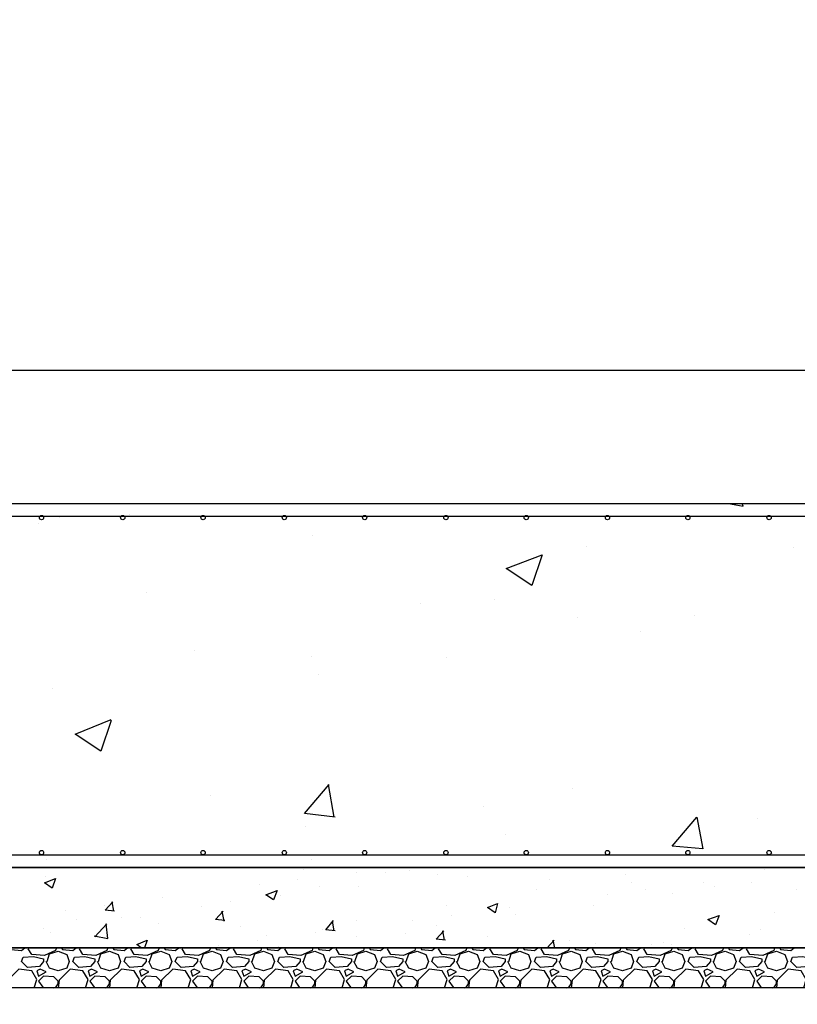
# Model space of a CAD drawing. Extents: x -119078 to 1619993, y 264752 to 340742.
# Tile 164 of 220: x 1003242 to 1007093, y 306376 to 311253. Entities that reach past the tile are written whole.
import ezdxf

# ---------------------------------------------------------------- set-up
doc = ezdxf.new("R2010")
doc.units = 0
doc.header["$MEASUREMENT"] = 0
doc.linetypes.add('CONTI', pattern=[0])
doc.layers.get('0').update_dxf_attribs({"color": 250, "linetype": 'CONTI'})
doc.layers.add('PDF _Геометрия', color=250, linetype='Continuous')
doc.styles.add('ICOCPEUR', font='isocpeui.ttf')

msp = doc.modelspace()

# ---------------------------------------------------------------- linework, layer by layer
at = {"layer": 'PDF _Геометрия', "color": 251, "lineweight": -3, "true_color": 0x535353}
msp.add_lwpolyline([(988649.57, 309517.232), (1014850.355, 309517.232)], dxfattribs=at)
at = {"layer": 'PDF _Геометрия', "color": 7, "lineweight": -3}
for points in [[(988751.173, 308856.815), (1014748.752, 308856.815), (1014748.752, 307053.368), (988751.173, 307053.368)], [(988547.967, 307053.368), (1014947.724, 307053.368), (1014947.724, 306655.424), (988547.967, 306655.424)], [(988450.598, 306655.424), (1015049.327, 306655.424), (1015049.327, 306456.453), (988450.598, 306456.453)]]:
    msp.add_lwpolyline(points, close=True, dxfattribs=at)
at = {"layer": 'PDF _Геометрия', "color": 8, "lineweight": -3, "true_color": 0x767676}
for points in [[(1006751.777, 308856.815), (1006823.745, 308844.115), (1006819.512, 308856.815)], [(1003436.99, 308784.847), (1003436.99, 308784.847)], [(1003784.132, 308801.78), (1003784.132, 308801.78)], [(1003335.387, 308759.446), (1003335.387, 308759.446)], [(1004690.089, 308700.178), (1004690.089, 308700.178)], [(1006049.025, 308645.143), (1006049.025, 308645.143)], [(1007073.518, 308636.676), (1007073.518, 308636.676)], [(1003868.801, 308416.537), (1003868.801, 308416.537)], [(1005591.813, 308382.67), (1005591.813, 308382.67)], [(1005227.737, 308361.502), (1005227.737, 308361.502)], [(1006006.69, 308289.534), (1006006.69, 308289.534)], [(1006582.439, 308302.234), (1006582.439, 308302.234)], [(1006315.732, 308221.799), (1006315.732, 308221.799)], [(1004110.108, 308128.663), (1004110.108, 308128.663)], [(1004685.856, 308099.029), (1004685.856, 308099.029)], [(1005354.74, 308094.795), (1005354.74, 308094.795)], [(1004719.723, 308010.126), (1004719.723, 308010.126)], [(1003403.122, 307938.158), (1003403.122, 307938.158)], [(1003695.23, 307781.52), (1003644.429, 307629.116), (1003517.425, 307713.785), (1003695.23, 307785.754)], [(1004804.392, 307303.141), (1004651.988, 307320.075), (1004774.758, 307464.012)], [(1004800.159, 307303.141), (1004770.525, 307464.012)], [(1004186.31, 307408.977), (1004186.31, 307408.977)], [(1005977.056, 307447.078), (1005977.056, 307447.078)], [(1005541.012, 307353.943), (1005541.012, 307353.943)], [(1004656.222, 307256.573), (1004656.222, 307256.573)], [(1006895.714, 307294.674), (1006895.714, 307294.674)], [(1005646.848, 307218.472), (1005646.848, 307218.472)], [(1006967.682, 307121.103), (1006967.682, 307121.103)], [(1003373.488, 307091.469), (1003373.488, 307091.469)], [(1004685.856, 307091.469), (1004685.856, 307091.469)], [(1004647.755, 307044.901), (1004647.755, 307044.901)], [(1004910.228, 307027.967), (1004910.228, 307027.967)], [(1005054.166, 307027.967), (1005054.166, 307027.967)], [(1005172.702, 307036.434), (1005172.702, 307036.434)], [(1005312.406, 307019.501), (1005312.406, 307019.501)], [(1006243.763, 307019.501), (1006243.763, 307019.501)], [(1006929.581, 307044.901), (1006929.581, 307044.901)], [(1003369.255, 307006.8), (1003369.255, 307006.8)], [(1004427.616, 306968.699), (1004427.616, 306968.699)], [(1004618.121, 306994.1), (1004618.121, 306994.1)], [(1005460.576, 307011.034), (1005460.576, 307011.034)], [(1005866.987, 306994.1), (1005866.987, 306994.1)], [(1006273.397, 306977.166), (1006273.397, 306977.166)], [(1006629.007, 306981.4), (1006629.007, 306981.4)], [(1006866.08, 306977.166), (1006866.08, 306977.166)], [(1004728.19, 306960.232), (1004728.19, 306960.232)], [(1004918.695, 306960.232), (1004918.695, 306960.232)], [(1005799.252, 306943.299), (1005799.252, 306943.299)], [(1006150.628, 306917.898), (1006150.628, 306917.898)], [(1006341.132, 306943.299), (1006341.132, 306943.299)], [(1006476.603, 306926.365), (1006476.603, 306926.365)], [(1006684.041, 306960.232), (1006684.041, 306960.232)], [(1007090.452, 306943.299), (1007090.452, 306943.299)], [(1003661.362, 306867.097), (1003661.362, 306867.097)], [(1003712.164, 306837.463), (1003665.596, 306841.696), (1003703.697, 306884.03)], [(1003707.93, 306837.463), (1003699.463, 306884.03)], [(1003949.237, 306905.198), (1003949.237, 306905.198)], [(1004283.679, 306884.03), (1004283.679, 306884.03)], [(1004533.452, 306913.664), (1004533.452, 306913.664)], [(1005354.74, 306867.097), (1005354.74, 306867.097)], [(1006082.892, 306867.097), (1006082.892, 306867.097)], [(1003466.624, 306841.696), (1003466.624, 306841.696)], [(1004143.975, 306858.63), (1004143.975, 306858.63)], [(1004258.278, 306790.895), (1004211.71, 306795.128), (1004249.811, 306837.463)], [(1004254.045, 306786.661), (1004245.578, 306837.463)], [(1005668.015, 306854.396), (1005668.015, 306854.396)], [(1005697.649, 306820.529), (1005697.649, 306820.529)], [(1006980.383, 306828.996), (1006980.383, 306828.996)], [(1003521.659, 306795.128), (1003521.659, 306795.128)], [(1003610.561, 306714.693), (1003678.296, 306701.992), (1003669.829, 306773.961)], [(1003614.795, 306710.459), (1003674.063, 306773.961)], [(1003746.031, 306803.595), (1003746.031, 306803.595)], [(1003839.167, 306807.828), (1003839.167, 306807.828)], [(1003928.069, 306778.194), (1003928.069, 306778.194)], [(1004804.392, 306740.093), (1004757.824, 306744.327), (1004795.925, 306790.895)], [(1004800.159, 306740.093), (1004791.692, 306786.661)], [(1004910.228, 306790.895), (1004910.228, 306790.895)], [(1005189.636, 306790.895), (1005189.636, 306790.895)], [(1005380.141, 306816.295), (1005380.141, 306816.295)], [(1003360.788, 306752.794), (1003360.788, 306752.794)], [(1003394.655, 306731.626), (1003394.655, 306731.626)], [(1004334.48, 306761.261), (1004334.48, 306761.261)], [(1004707.023, 306731.626), (1004707.023, 306731.626)], [(1004740.891, 306744.327), (1004740.891, 306744.327)], [(1005151.535, 306727.393), (1005151.535, 306727.393)], [(1005303.939, 306765.494), (1005303.939, 306765.494)], [(1005350.507, 306693.525), (1005303.939, 306697.759), (1005342.04, 306740.093)], [(1005346.273, 306693.525), (1005337.806, 306740.093)], [(1006535.871, 306752.794), (1006535.871, 306752.794)], [(1006857.613, 306723.16), (1006857.613, 306723.16)], [(1006908.414, 306744.327), (1006908.414, 306744.327)], [(1003843.401, 306655.424), (1003822.233, 306672.358), (1003873.035, 306693.525), (1003860.334, 306655.424)], [(1004419.149, 306693.525), (1004419.149, 306693.525)], [(1004465.717, 306714.693), (1004465.717, 306714.693)], [(1004910.228, 306710.459), (1004910.228, 306710.459)], [(1005557.945, 306710.459), (1005557.945, 306710.459)], [(1005854.286, 306655.424), (1005888.154, 306693.525)], [(1005892.387, 306655.424), (1005883.921, 306693.525)], [(1005964.356, 306689.292), (1005964.356, 306689.292)], [(1006091.359, 306676.592), (1006091.359, 306676.592)], [(1006370.767, 306672.358), (1006370.767, 306672.358)], [(1006430.035, 306680.825), (1006430.035, 306680.825)], [(1006468.136, 306672.358), (1006468.136, 306672.358)], [(1003195.684, 306655.424), (1003199.917, 306646.958), (1003250.718, 306642.724), (1003267.652, 306655.424)], [(1003424.29, 306655.424), (1003420.056, 306642.724), (1003365.021, 306617.323), (1003301.52, 306621.557), (1003284.586, 306651.191), (1003288.819, 306655.424)], [(1003377.722, 306587.689), (1003390.422, 306625.79), (1003432.756, 306638.491), (1003475.091, 306621.557), (1003487.791, 306587.689), (1003475.091, 306553.822), (1003432.756, 306541.121), (1003390.422, 306553.822), (1003373.488, 306587.689)], [(1003449.69, 306655.424), (1003453.924, 306646.958), (1003504.725, 306642.724), (1003521.659, 306655.424)], [(1003678.296, 306655.424), (1003674.063, 306642.724), (1003619.028, 306617.323), (1003555.526, 306621.557), (1003538.593, 306651.191), (1003542.826, 306655.424)], [(1003631.728, 306587.689), (1003644.429, 306625.79), (1003686.763, 306638.491), (1003729.098, 306621.557), (1003741.798, 306587.689), (1003729.098, 306553.822), (1003686.763, 306541.121), (1003644.429, 306553.822), (1003627.495, 306587.689)], [(1003703.697, 306655.424), (1003707.93, 306646.958), (1003758.732, 306642.724), (1003775.665, 306655.424)], [(1003932.303, 306655.424), (1003928.069, 306642.724), (1003873.035, 306617.323), (1003809.533, 306621.557), (1003792.599, 306651.191), (1003796.833, 306655.424)], [(1003885.735, 306587.689), (1003898.435, 306625.79), (1003940.77, 306638.491), (1003983.104, 306621.557), (1003995.805, 306587.689), (1003983.104, 306553.822), (1003940.77, 306541.121), (1003898.435, 306553.822), (1003881.502, 306587.689)], [(1003957.704, 306655.424), (1003961.937, 306646.958), (1004012.738, 306642.724), (1004029.672, 306655.424)], [(1004186.31, 306655.424), (1004182.076, 306642.724), (1004127.041, 306617.323), (1004063.54, 306621.557), (1004046.606, 306651.191), (1004050.839, 306655.424)], [(1004139.742, 306587.689), (1004152.442, 306625.79), (1004194.776, 306638.491), (1004237.111, 306621.557), (1004249.811, 306587.689), (1004237.111, 306553.822), (1004194.776, 306541.121), (1004152.442, 306553.822), (1004135.508, 306587.689)], [(1004211.71, 306655.424), (1004215.944, 306646.958), (1004266.745, 306642.724), (1004283.679, 306655.424)], [(1004228.644, 306668.125), (1004228.644, 306668.125)], [(1004440.316, 306655.424), (1004436.083, 306642.724), (1004381.048, 306617.323), (1004317.546, 306621.557), (1004300.613, 306651.191), (1004304.846, 306655.424)], [(1004393.748, 306587.689), (1004406.449, 306625.79), (1004448.783, 306638.491), (1004491.117, 306621.557), (1004503.818, 306587.689), (1004491.117, 306553.822), (1004448.783, 306541.121), (1004406.449, 306553.822), (1004389.515, 306587.689)], [(1004465.717, 306655.424), (1004469.95, 306646.958), (1004520.752, 306642.724), (1004537.685, 306655.424)], [(1004524.985, 306659.658), (1004524.985, 306659.658)], [(1004694.323, 306655.424), (1004690.089, 306642.724), (1004635.055, 306617.323), (1004571.553, 306621.557), (1004554.619, 306651.191), (1004558.853, 306655.424)], [(1004647.755, 306587.689), (1004660.455, 306625.79), (1004702.79, 306638.491), (1004745.124, 306621.557), (1004757.824, 306587.689), (1004745.124, 306553.822), (1004702.79, 306541.121), (1004660.455, 306553.822), (1004643.521, 306587.689)], [(1004719.723, 306655.424), (1004723.957, 306646.958), (1004774.758, 306642.724), (1004791.692, 306655.424)], [(1004948.329, 306655.424), (1004944.096, 306642.724), (1004889.061, 306617.323), (1004825.56, 306621.557), (1004808.626, 306651.191), (1004812.859, 306655.424)], [(1004901.762, 306587.689), (1004914.462, 306625.79), (1004956.796, 306638.491), (1004999.131, 306621.557), (1005011.831, 306587.689), (1004999.131, 306553.822), (1004956.796, 306541.121), (1004914.462, 306553.822), (1004897.528, 306587.689)], [(1004973.73, 306655.424), (1004977.964, 306646.958), (1005028.765, 306642.724), (1005045.699, 306655.424)], [(1005202.336, 306655.424), (1005198.103, 306642.724), (1005143.068, 306617.323), (1005079.566, 306621.557), (1005062.632, 306651.191), (1005066.866, 306655.424)], [(1005155.768, 306587.689), (1005168.469, 306625.79), (1005210.803, 306638.491), (1005253.137, 306621.557), (1005265.838, 306587.689), (1005253.137, 306553.822), (1005210.803, 306541.121), (1005168.469, 306553.822), (1005151.535, 306587.689)], [(1005227.737, 306655.424), (1005231.97, 306646.958), (1005282.772, 306642.724), (1005299.705, 306655.424)], [(1005456.343, 306655.424), (1005452.109, 306642.724), (1005397.074, 306617.323), (1005333.573, 306621.557), (1005316.639, 306651.191), (1005320.872, 306655.424)], [(1005409.775, 306587.689), (1005422.475, 306625.79), (1005464.81, 306638.491), (1005507.144, 306621.557), (1005519.844, 306587.689), (1005507.144, 306553.822), (1005464.81, 306541.121), (1005422.475, 306553.822), (1005405.541, 306587.689)], [(1005481.743, 306655.424), (1005485.977, 306646.958), (1005536.778, 306642.724), (1005553.712, 306655.424)], [(1005710.349, 306655.424), (1005706.116, 306642.724), (1005651.081, 306617.323), (1005587.579, 306621.557), (1005570.646, 306651.191), (1005574.879, 306655.424)], [(1005663.781, 306587.689), (1005676.482, 306625.79), (1005718.816, 306638.491), (1005761.151, 306621.557), (1005773.851, 306587.689), (1005761.151, 306553.822), (1005718.816, 306541.121), (1005676.482, 306553.822), (1005659.548, 306587.689)], [(1005735.75, 306655.424), (1005739.983, 306646.958), (1005790.785, 306642.724), (1005807.719, 306655.424)], [(1005964.356, 306655.424), (1005960.123, 306642.724), (1005905.088, 306617.323), (1005841.586, 306621.557), (1005824.652, 306651.191), (1005828.886, 306655.424)], [(1005917.788, 306587.689), (1005930.488, 306625.79), (1005972.823, 306638.491), (1006015.157, 306621.557), (1006027.858, 306587.689), (1006015.157, 306553.822), (1005972.823, 306541.121), (1005930.488, 306553.822), (1005913.555, 306587.689)], [(1005989.757, 306655.424), (1005993.99, 306646.958), (1006044.791, 306642.724), (1006061.725, 306655.424)], [(1006218.363, 306655.424), (1006214.129, 306642.724), (1006159.094, 306617.323), (1006095.593, 306621.557), (1006078.659, 306651.191), (1006082.892, 306655.424)], [(1006171.795, 306587.689), (1006184.495, 306625.79), (1006226.83, 306638.491), (1006269.164, 306621.557), (1006281.864, 306587.689), (1006269.164, 306553.822), (1006226.83, 306541.121), (1006184.495, 306553.822), (1006167.561, 306587.689)], [(1006243.763, 306655.424), (1006247.997, 306646.958), (1006298.798, 306642.724), (1006315.732, 306655.424)], [(1006472.369, 306655.424), (1006468.136, 306642.724), (1006413.101, 306617.323), (1006349.599, 306621.557), (1006332.666, 306651.191), (1006336.899, 306655.424)], [(1006425.801, 306587.689), (1006438.502, 306625.79), (1006480.836, 306638.491), (1006523.171, 306621.557), (1006535.871, 306587.689), (1006523.171, 306553.822), (1006480.836, 306541.121), (1006438.502, 306553.822), (1006421.568, 306587.689)], [(1006497.77, 306655.424), (1006502.003, 306646.958), (1006552.805, 306642.724), (1006569.738, 306655.424)], [(1006726.376, 306655.424), (1006722.142, 306642.724), (1006667.108, 306617.323), (1006603.606, 306621.557), (1006586.672, 306651.191), (1006590.906, 306655.424)], [(1006679.808, 306587.689), (1006692.508, 306625.79), (1006734.843, 306638.491), (1006777.177, 306621.557), (1006789.878, 306587.689), (1006777.177, 306553.822), (1006734.843, 306541.121), (1006692.508, 306553.822), (1006675.575, 306587.689)], [(1006751.777, 306655.424), (1006756.01, 306646.958), (1006806.811, 306642.724), (1006823.745, 306655.424)], [(1006777.177, 306655.424), (1006777.177, 306655.424)], [(1006980.383, 306655.424), (1006976.149, 306642.724), (1006921.114, 306617.323), (1006857.613, 306621.557), (1006840.679, 306651.191), (1006844.912, 306655.424)], [(1006933.815, 306587.689), (1006946.515, 306625.79), (1006988.849, 306638.491), (1007031.184, 306621.557), (1007043.884, 306587.689), (1007031.184, 306553.822), (1006988.849, 306541.121), (1006946.515, 306553.822), (1006929.581, 306587.689)], [(1007005.783, 306655.424), (1007010.017, 306646.958), (1007060.818, 306642.724), (1007077.752, 306655.424)], [(1003314.22, 306456.453), (1003326.92, 306498.787), (1003301.52, 306541.121), (1003238.018, 306549.588), (1003182.983, 306494.554), (1003178.75, 306456.453)], [(1003568.227, 306456.453), (1003580.927, 306498.787), (1003555.526, 306541.121), (1003492.025, 306549.588), (1003436.99, 306494.554), (1003432.756, 306456.453)], [(1003822.233, 306456.453), (1003834.934, 306498.787), (1003809.533, 306541.121), (1003746.031, 306549.588), (1003690.997, 306494.554), (1003686.763, 306456.453)], [(1004076.24, 306456.453), (1004088.94, 306498.787), (1004063.54, 306541.121), (1004000.038, 306549.588), (1003945.003, 306494.554), (1003940.77, 306456.453)], [(1004330.247, 306456.453), (1004342.947, 306498.787), (1004317.546, 306541.121), (1004254.045, 306549.588), (1004199.01, 306494.554), (1004194.776, 306456.453)], [(1004584.253, 306456.453), (1004596.954, 306498.787), (1004571.553, 306541.121), (1004508.051, 306549.588), (1004453.016, 306494.554), (1004448.783, 306456.453)], [(1004838.26, 306456.453), (1004850.96, 306498.787), (1004825.56, 306541.121), (1004762.058, 306549.588), (1004707.023, 306494.554), (1004702.79, 306456.453)], [(1005092.267, 306456.453), (1005104.967, 306498.787), (1005079.566, 306541.121), (1005016.065, 306549.588), (1004961.03, 306494.554), (1004956.796, 306456.453)], [(1005346.273, 306456.453), (1005358.973, 306498.787), (1005333.573, 306541.121), (1005270.071, 306549.588), (1005215.036, 306494.554), (1005210.803, 306456.453)], [(1005600.28, 306456.453), (1005612.98, 306498.787), (1005587.579, 306541.121), (1005524.078, 306549.588), (1005469.043, 306494.554), (1005464.81, 306456.453)], [(1005854.286, 306456.453), (1005866.987, 306498.787), (1005841.586, 306541.121), (1005778.084, 306549.588), (1005723.05, 306494.554), (1005718.816, 306456.453)], [(1006108.293, 306456.453), (1006120.993, 306498.787), (1006095.593, 306541.121), (1006032.091, 306549.588), (1005977.056, 306494.554), (1005972.823, 306456.453)], [(1006362.3, 306456.453), (1006375, 306498.787), (1006349.599, 306541.121), (1006286.098, 306549.588), (1006231.063, 306494.554), (1006226.83, 306456.453)], [(1006616.306, 306456.453), (1006629.007, 306498.787), (1006603.606, 306541.121), (1006540.104, 306549.588), (1006485.07, 306494.554), (1006480.836, 306456.453)], [(1006870.313, 306456.453), (1006883.013, 306498.787), (1006857.613, 306541.121), (1006794.111, 306549.588), (1006739.076, 306494.554), (1006734.843, 306456.453)], [(1007124.32, 306456.453), (1007137.02, 306498.787), (1007111.619, 306541.121), (1007048.118, 306549.588), (1006993.083, 306494.554), (1006988.849, 306456.453)], [(1003420.056, 306456.453), (1003432.756, 306477.62), (1003432.756, 306490.32), (1003411.589, 306511.487), (1003360.788, 306515.721), (1003335.387, 306490.32), (1003356.554, 306460.686), (1003411.589, 306456.453)], [(1003674.063, 306456.453), (1003686.763, 306477.62), (1003686.763, 306490.32), (1003665.596, 306511.487), (1003614.795, 306515.721), (1003589.394, 306490.32), (1003610.561, 306460.686), (1003665.596, 306456.453)], [(1003928.069, 306456.453), (1003940.77, 306477.62), (1003940.77, 306490.32), (1003919.603, 306511.487), (1003868.801, 306515.721), (1003843.401, 306490.32), (1003864.568, 306460.686), (1003919.603, 306456.453)], [(1004182.076, 306456.453), (1004194.776, 306477.62), (1004194.776, 306490.32), (1004173.609, 306511.487), (1004122.808, 306515.721), (1004097.407, 306490.32), (1004118.574, 306460.686), (1004173.609, 306456.453)], [(1004436.083, 306456.453), (1004448.783, 306477.62), (1004448.783, 306490.32), (1004427.616, 306511.487), (1004376.814, 306515.721), (1004351.414, 306490.32), (1004372.581, 306460.686), (1004427.616, 306456.453)], [(1004690.089, 306456.453), (1004702.79, 306477.62), (1004702.79, 306490.32), (1004681.622, 306511.487), (1004630.821, 306515.721), (1004605.42, 306490.32), (1004626.588, 306460.686), (1004681.622, 306456.453)], [(1004944.096, 306456.453), (1004956.796, 306477.62), (1004956.796, 306490.32), (1004935.629, 306511.487), (1004884.828, 306515.721), (1004859.427, 306490.32), (1004880.594, 306460.686), (1004935.629, 306456.453)], [(1005198.103, 306456.453), (1005210.803, 306477.62), (1005210.803, 306490.32), (1005189.636, 306511.487), (1005138.834, 306515.721), (1005113.434, 306490.32), (1005134.601, 306460.686), (1005189.636, 306456.453)], [(1005452.109, 306456.453), (1005464.81, 306477.62), (1005464.81, 306490.32), (1005443.642, 306511.487), (1005392.841, 306515.721), (1005367.44, 306490.32), (1005388.608, 306460.686), (1005443.642, 306456.453)], [(1005706.116, 306456.453), (1005718.816, 306477.62), (1005718.816, 306490.32), (1005697.649, 306511.487), (1005646.848, 306515.721), (1005621.447, 306490.32), (1005642.614, 306460.686), (1005697.649, 306456.453)], [(1005960.123, 306456.453), (1005972.823, 306477.62), (1005972.823, 306490.32), (1005951.656, 306511.487), (1005900.854, 306515.721), (1005875.454, 306490.32), (1005896.621, 306460.686), (1005951.656, 306456.453)], [(1006214.129, 306456.453), (1006226.83, 306477.62), (1006226.83, 306490.32), (1006205.662, 306511.487), (1006154.861, 306515.721), (1006129.46, 306490.32), (1006150.628, 306460.686), (1006205.662, 306456.453)], [(1006468.136, 306456.453), (1006480.836, 306477.62), (1006480.836, 306490.32), (1006459.669, 306511.487), (1006408.868, 306515.721), (1006383.467, 306490.32), (1006404.634, 306460.686), (1006459.669, 306456.453)], [(1006722.142, 306456.453), (1006734.843, 306477.62), (1006734.843, 306490.32), (1006713.676, 306511.487), (1006662.874, 306515.721), (1006637.474, 306490.32), (1006658.641, 306460.686), (1006713.676, 306456.453)], [(1006976.149, 306456.453), (1006988.849, 306477.62), (1006988.849, 306490.32), (1006967.682, 306511.487), (1006916.881, 306515.721), (1006891.48, 306490.32), (1006912.647, 306460.686), (1006967.682, 306456.453)]]:
    msp.add_lwpolyline(points, dxfattribs=at)
at = {"layer": 'PDF _Геометрия', "color": 1, "lineweight": -3}
for points in [[(988848.542, 308793.314), (1014651.383, 308793.314)], [(988848.542, 307116.87), (1014651.383, 307116.87)]]:
    msp.add_lwpolyline(points, dxfattribs=at)
at = {"layer": 'PDF _Геометрия', "color": 8, "lineweight": -3, "true_color": 0x767676}
for points in [[(1005828.886, 308602.809), (1005778.084, 308450.405), (1005651.081, 308535.073)], [(1006595.139, 307303.141), (1006624.773, 307146.504), (1006472.369, 307159.204)], [(1003420.056, 306998.333), (1003403.122, 306951.765), (1003365.021, 306977.166)], [(1004516.518, 306939.065), (1004499.584, 306892.497), (1004461.483, 306917.898)], [(1005608.747, 306875.563), (1005596.046, 306828.996), (1005557.945, 306854.396)], [(1006705.209, 306816.295), (1006688.275, 306769.727), (1006650.174, 306795.128)], [(1003259.185, 306608.857), (1003309.987, 306613.09), (1003360.788, 306600.39), (1003360.788, 306587.689), (1003339.621, 306562.289), (1003280.353, 306558.055), (1003250.718, 306587.689)], [(1003513.192, 306608.857), (1003563.993, 306613.09), (1003614.795, 306600.39), (1003614.795, 306587.689), (1003593.627, 306562.289), (1003534.359, 306558.055), (1003504.725, 306587.689)], [(1003767.199, 306608.857), (1003818, 306613.09), (1003868.801, 306600.39), (1003868.801, 306587.689), (1003847.634, 306562.289), (1003788.366, 306558.055), (1003758.732, 306587.689)], [(1004021.205, 306608.857), (1004072.007, 306613.09), (1004122.808, 306600.39), (1004122.808, 306587.689), (1004101.641, 306562.289), (1004042.372, 306558.055), (1004012.738, 306587.689)], [(1004275.212, 306608.857), (1004326.013, 306613.09), (1004376.814, 306600.39), (1004376.814, 306587.689), (1004355.647, 306562.289), (1004296.379, 306558.055), (1004266.745, 306587.689)], [(1004529.218, 306608.857), (1004580.02, 306613.09), (1004630.821, 306600.39), (1004630.821, 306587.689), (1004609.654, 306562.289), (1004550.386, 306558.055), (1004520.752, 306587.689)], [(1004783.225, 306608.857), (1004834.026, 306613.09), (1004884.828, 306600.39), (1004884.828, 306587.689), (1004863.661, 306562.289), (1004804.392, 306558.055), (1004774.758, 306587.689)], [(1005037.232, 306608.857), (1005088.033, 306613.09), (1005138.834, 306600.39), (1005138.834, 306587.689), (1005117.667, 306562.289), (1005058.399, 306558.055), (1005028.765, 306587.689)], [(1005291.238, 306608.857), (1005342.04, 306613.09), (1005392.841, 306600.39), (1005392.841, 306587.689), (1005371.674, 306562.289), (1005312.406, 306558.055), (1005282.772, 306587.689)], [(1005545.245, 306608.857), (1005596.046, 306613.09), (1005646.848, 306600.39), (1005646.848, 306587.689), (1005625.68, 306562.289), (1005566.412, 306558.055), (1005536.778, 306587.689)], [(1005799.252, 306608.857), (1005850.053, 306613.09), (1005900.854, 306600.39), (1005900.854, 306587.689), (1005879.687, 306562.289), (1005820.419, 306558.055), (1005790.785, 306587.689)], [(1006053.258, 306608.857), (1006104.06, 306613.09), (1006154.861, 306600.39), (1006154.861, 306587.689), (1006133.694, 306562.289), (1006074.426, 306558.055), (1006044.791, 306587.689)], [(1006307.265, 306608.857), (1006358.066, 306613.09), (1006408.868, 306600.39), (1006408.868, 306587.689), (1006387.7, 306562.289), (1006328.432, 306558.055), (1006298.798, 306587.689)], [(1006561.272, 306608.857), (1006612.073, 306613.09), (1006662.874, 306600.39), (1006662.874, 306587.689), (1006641.707, 306562.289), (1006582.439, 306558.055), (1006552.805, 306587.689)], [(1006815.278, 306608.857), (1006866.08, 306613.09), (1006916.881, 306600.39), (1006916.881, 306587.689), (1006895.714, 306562.289), (1006836.445, 306558.055), (1006806.811, 306587.689)], [(1007069.285, 306608.857), (1007120.086, 306613.09), (1007170.888, 306600.39), (1007170.888, 306587.689), (1007149.72, 306562.289), (1007090.452, 306558.055), (1007060.818, 306587.689)], [(1003343.854, 306549.588), (1003326.92, 306541.121), (1003335.387, 306515.721), (1003373.488, 306536.888)], [(1003597.861, 306549.588), (1003580.927, 306541.121), (1003589.394, 306515.721), (1003627.495, 306536.888)], [(1003851.867, 306549.588), (1003834.934, 306541.121), (1003843.401, 306515.721), (1003881.502, 306536.888)], [(1004105.874, 306549.588), (1004088.94, 306541.121), (1004097.407, 306515.721), (1004135.508, 306536.888)], [(1004359.881, 306549.588), (1004342.947, 306541.121), (1004351.414, 306515.721), (1004389.515, 306536.888)], [(1004613.887, 306549.588), (1004596.954, 306541.121), (1004605.42, 306515.721), (1004643.521, 306536.888)], [(1004867.894, 306549.588), (1004850.96, 306541.121), (1004859.427, 306515.721), (1004897.528, 306536.888)], [(1005121.901, 306549.588), (1005104.967, 306541.121), (1005113.434, 306515.721), (1005151.535, 306536.888)], [(1005375.907, 306549.588), (1005358.973, 306541.121), (1005367.44, 306515.721), (1005405.541, 306536.888)], [(1005629.914, 306549.588), (1005612.98, 306541.121), (1005621.447, 306515.721), (1005659.548, 306536.888)], [(1005883.921, 306549.588), (1005866.987, 306541.121), (1005875.454, 306515.721), (1005913.555, 306536.888)], [(1006137.927, 306549.588), (1006120.993, 306541.121), (1006129.46, 306515.721), (1006167.561, 306536.888)], [(1006391.934, 306549.588), (1006375, 306541.121), (1006383.467, 306515.721), (1006421.568, 306536.888)], [(1006645.94, 306549.588), (1006629.007, 306541.121), (1006637.474, 306515.721), (1006675.575, 306536.888)], [(1006899.947, 306549.588), (1006883.013, 306541.121), (1006891.48, 306515.721), (1006929.581, 306536.888)]]:
    msp.add_lwpolyline(points, close=True, dxfattribs=at)
at = {"layer": 'PDF _Геометрия', "color": 7, "lineweight": -3}
for centre in [(1003350.204, 308786.964), (1003752.382, 308786.964), (1004150.325, 308786.964), (1004552.503, 308786.964), (1004950.446, 308786.964), (1005352.623, 308786.964), (1005750.567, 308786.964), (1006152.744, 308786.964), (1006550.688, 308786.964), (1006952.865, 308786.964), (1003350.204, 307127.454), (1003752.382, 307127.454), (1004150.325, 307127.454), (1004552.503, 307127.454), (1004950.446, 307127.454), (1005352.623, 307127.454), (1005750.567, 307127.454), (1006152.744, 307127.454), (1006550.688, 307127.454), (1006952.865, 307127.454)]:
    msp.add_circle(centre, 10.583, dxfattribs=at)

# ---------------------------------------------------------------- texts
at = {"linetype": 'Continuous', "lineweight": 25, "ltscale": 15, "insert": (12863.76, 311222.017), "char_height": 250, "width": 17877.44941, "attachment_point": 1, "style": 'ICOCPEUR'}
msp.add_mtext('\\pi4862.31;{\\H1.16667x;\\LАнтисейсмические мероприятия\\P\\pi0;\\H0.71428x;\\l       Для обеспечения сейсмостойкости несущих конструкций и фундаментов соблюдены все условия КМК 2.01.03-19 «Строительство в сейсмических районах».\\P\\pi5355.138;\\H1.4x;\\LАнтикоррозионная защита\\l\\P\\pi0;\\H0.71428x;       Защита конструкций от коррозии должна производиться в соответствии КМК 2.03.11-96 "Защита строительных конструкций от коррозии" ГОСТ 9.402-2004 «Покрытия лакокрасочные. Подготовка (металлических поверхностей перед окрашиванием». Антикоррозионное покрытие должно обеспечивать защиту конструкций. \\P       \\A1;Все несущие металлоконструкции грунтовать и\\A0; окрасить эмалью ПФ-115 (ГОСТ6465-76) за 2 раза по грунтовке ГФ-021 (ГОСТ 25129-82)\\A1;.\\P      Для железобетонных конструкций использовать бетон \\A0;на портландцементе по ГОСТ 10178-85*,\\A1; водонепроницаемости W\\A0;4\\A1; и морозостойкостью F100\\A0;.\\A1;\\P\\A0;       \\A1;Все \\A0;поверхности бетонных и ж.б конструкций, соприкасающиеся с грунтом обмазать \\A1;\\C256;горячим битумом за 2 раза\\A0;\\C0; по ГОСТ 28379-89.}\\P\\pi5566.64787;{\\H1.16666x;\\LАнтипросадочные мероприятия\\A1;\\l\\P\\pi0;\\H0.71428x;        В соответствии с требованиями КМК 2.02.01-98 приняты противопросадочные мероприятия для первого типа грунтовых условий. Для устранения просадочных свойств грунтов I типа предусмотрено уплотнение тяжелыми трамбовками грунтов в основании котлованов и устройство подготовки из бетона класса В7,5. Насыпные грунты и строительный мусор толщиной до 1,5м удалить и заменить засыпкой из ГПС до бетонной подготовки.}', dxfattribs=at)

doc.saveas('drawing.dxf')
